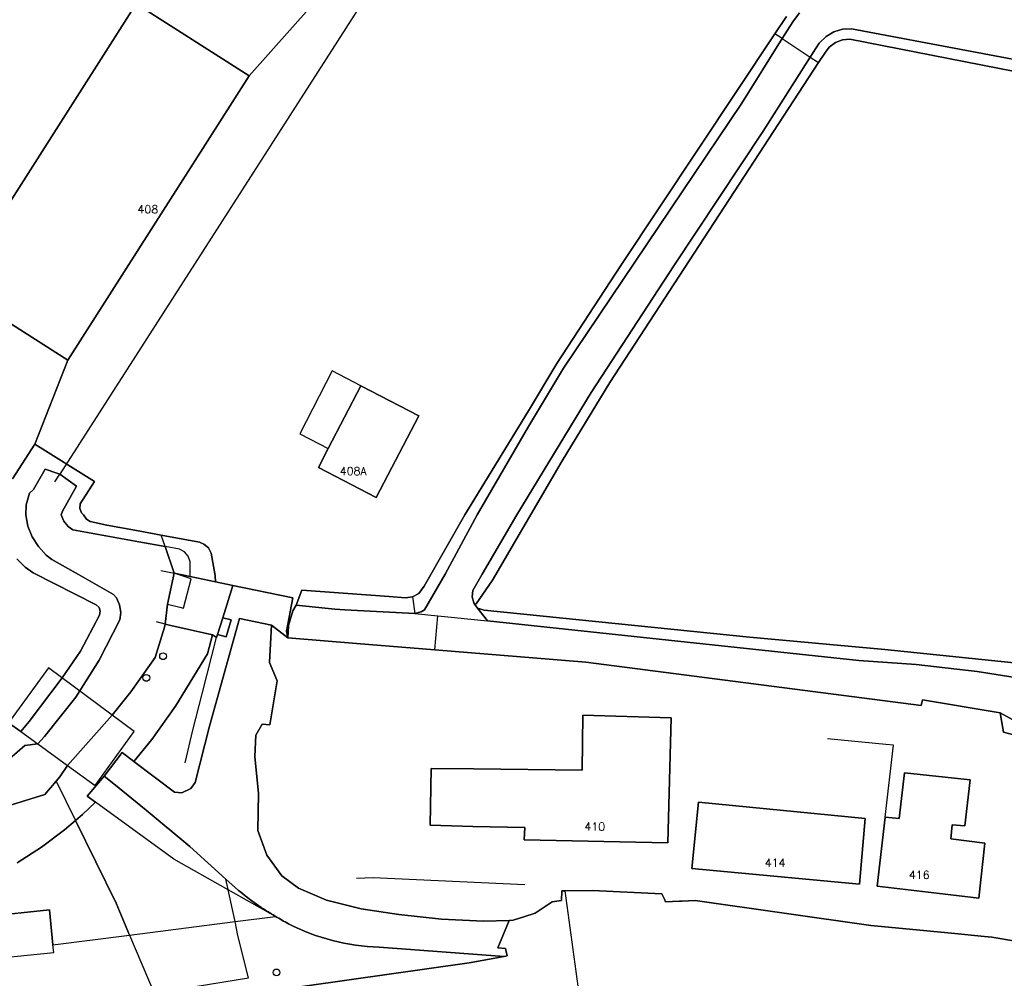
# Model space of a CAD drawing. Header units: metres. Extents: x 108000 to 109000, y 423600 to 424200.
# Tile 43 of 106: x 108384 to 108458, y 423865 to 423937. Entities that reach past the tile are written whole.
import ezdxf

# ---------------------------------------------------------------- set-up
doc = ezdxf.new("R2010")
doc.units = ezdxf.units.M
doc.header["$MEASUREMENT"] = 0
for name, color, linetype in [('dek', 10, 'Continuous'), ('Duiker', 10, 'Continuous'), ('Erf', 10, 'Continuous'), ('Gemaal', 10, 'Continuous'), ('grasland agrarisch', 10, 'Continuous'), ('groenvoorziening', 10, 'Continuous'), ('half verhard', 10, 'Continuous'), ('Hek', 10, 'Continuous'), ('Huisnummers', 10, 'Continuous'), ('Inrit', 10, 'Continuous'), ('Luifel', 10, 'Continuous'), ('oever_ slootkant', 10, 'Continuous'), ('open verharding', 10, 'Continuous'), ('pand', 10, 'Continuous'), ('rijbaan lokale weg', 10, 'Continuous'), ('vegetatieobject', 10, 'Continuous'), ('Walbescherming', 10, 'Continuous'), ('waterloop_ sloot', 10, 'Continuous')]:
    doc.layers.add(name, color=color, linetype=linetype)
doc.styles.get("Standard").update_dxf_attribs({"font": 'txt.shx'})

msp = doc.modelspace()

# ---------------------------------------------------------------- linework, layer by layer
at = {"layer": 'dek', "color": 255}
msp.add_lwpolyline([(108384.173, 423883.806), (108385.435, 423882.891), (108387.659, 423881.278), (108389.711, 423879.79), (108392.631, 423883.809), (108390.997, 423885.027), (108386.232, 423888.578), (108383.253, 423884.473), (108384.173, 423883.806)], dxfattribs=at)
at = {"layer": 'Duiker', "color": 12, "true_color": 0xc30000}
for p in [(108410.446, 423939.499), (108386.707, 423902.455)]:
    msp.add_line(p, (108387.069, 423903.02), dxfattribs=at)
at = {"layer": 'Erf', "color": 52, "true_color": 0xd2d200}
for points in [[(108387.683, 423911.539), (108379.242, 423916.921), (108392.774, 423938.14), (108401.214, 423932.758), (108407.474, 423939.828), (108408.076, 423940.773), (108401.136, 423942.109), (108383.296, 423945.732)], [(108383.56, 423902.67), (108385.209, 423905.256), (108387.683, 423911.539)], [(108383.253, 423884.473), (108384.173, 423883.806), (108384.792, 423884.571), (108387.252, 423887.818), (108388.613, 423889.82), (108390.032, 423892.503), (108390.097, 423892.796), (108390.005, 423893.081), (108389.791, 423893.275), (108385.082, 423895.67), (108384.499, 423896.083), (108383.863, 423896.709)], [(108415.082, 423889.908), (108409.229, 423890.381), (108404.104, 423890.814), (108402.886, 423891.743), (108402.72, 423888.963), (108403.298, 423887.601), (108402.751, 423884.321), (108402.175, 423884.355), (108401.714, 423883.534), (108401.631, 423881.941), (108401.902, 423879.186), (108401.868, 423876.438), (108402.527, 423874.585), (108403.644, 423873.042), (108404.908, 423872.12), (108406.993, 423871.216), (108409.581, 423870.576), (108412.383, 423870.158), (108415.563, 423869.798), (108418.706, 423869.663), (108420.622, 423869.719), (108420.918, 423869.728), (108421.714, 423869.978), (108422.562, 423870.245), (108423.826, 423871.111), (108424.539, 423871.206), (108424.541, 423871.93), (108424.8, 423871.932), (108426.853, 423871.949), (108432.019, 423871.692), (108432.205, 423871.302), (108432.298, 423871.109), (108433.337, 423871.148), (108433.509, 423871.154), (108434.493, 423871.191), (108447.626, 423869.337), (108453.634, 423868.758), (108456.108, 423868.519), (108456.638, 423868.468), (108458.409, 423868.154)], [(108463.043, 423882.336), (108457.523, 423883.779), (108457.263, 423885.222), (108451.477, 423886.188), (108451.38, 423885.764), (108426.347, 423888.998), (108415.082, 423889.908)], [(108421.78, 423876.64), (108417.91, 423876.73), (108414.733, 423876.834), (108414.811, 423881.059), (108417.99, 423881.02), (108426.06, 423880.92), (108426.12, 423885.03), (108432.72, 423884.83), (108432.46, 423875.51), (108421.75, 423875.73), (108421.78, 423876.64)], [(108450.141, 423880.734), (108455.021, 423880.215), (108454.646, 423876.763), (108453.694, 423876.849), (108453.579, 423875.807), (108456.139, 423875.488), (108455.677, 423871.38), (108454.002, 423871.578), (108448.087, 423872.278), (108448.694, 423877.428), (108449.735, 423877.312), (108450.141, 423880.734)], [(108434.766, 423878.543), (108447.207, 423877.334), (108446.777, 423872.423), (108434.248, 423873.602), (108434.766, 423878.543)]]:
    msp.add_lwpolyline(points, dxfattribs=at)
at = {"layer": 'Gemaal', "color": 12, "true_color": 0xe10000}
msp.add_line((108395.625, 423895.625), (108395.117, 423893.322), dxfattribs=at)
for points in [[(108395.117, 423893.322), (108394.932, 423891.841), (108395.366, 423891.729), (108398.486, 423891.043), (108398.77, 423890.824), (108398.854, 423891.047), (108399.245, 423892.313), (108399.987, 423894.71), (108398.711, 423895), (108396.805, 423895.386), (108395.625, 423895.625)], [(108395.117, 423893.322), (108396.043, 423893.094), (108396.308, 423893.029), (108396.892, 423895.208), (108395.625, 423895.625)]]:
    msp.add_lwpolyline(points, dxfattribs=at)
at = {"layer": 'grasland agrarisch', "color": 3, "true_color": 0x00f000}
for points in [[(108407.474, 423939.828), (108401.214, 423932.758), (108387.683, 423911.539), (108385.209, 423905.256), (108389.657, 423902.476), (108388.597, 423900.804), (108388.573, 423900.465), (108388.704, 423900.151), (108388.852, 423900), (108389.08, 423899.676), (108389.354, 423899.493), (108390.579, 423899.223), (108392.812, 423898.81), (108394.641, 423898.472), (108397.511, 423897.942), (108397.833, 423897.812), (108398.179, 423897.531), (108398.377, 423897.141), (108398.682, 423895.462), (108398.711, 423895), (108399.987, 423894.71), (108404.471, 423893.807), (108404.008, 423891.304), (108404.104, 423890.814), (108404.148, 423891.72), (108404.483, 423892.827), (108404.71, 423893.24), (108405.14, 423894.366), (108411.657, 423893.886), (108412.877, 423893.796), (108413.4, 423893.881), (108413.888, 423894.127), (108414.272, 423894.664), (108417.324, 423900), (108422.062, 423907.756), (108424.174, 423911.301), (108428.965, 423918.6), (108440.456, 423935.901)], [(108440.456, 423935.901), (108441.312, 423937.19)], [(108467.839, 423931.191), (108460.791, 423932.615), (108446.061, 423935.491), (108445.499, 423935.446), (108444.971, 423935.246), (108444.52, 423934.907), (108444.232, 423934.541), (108443.717, 423933.752), (108428.136, 423909.874), (108424.566, 423904.035), (108419.388, 423895.126), (108418.163, 423893.354), (108418.07, 423893.286), (108418.246, 423893.024), (108418.748, 423892.881), (108438.55, 423890.866), (108448.661, 423889.947), (108459.032, 423888.872), (108462.582, 423888.229), (108463.941, 423900), (108465.686, 423913.797), (108467.839, 423931.191)], [(108413.868, 423907.393), (108410.699, 423901.292), (108406.392, 423903.53), (108407.123, 423904.937), (108409.561, 423909.63), (108413.868, 423907.393)], [(108381.593, 423870.018), (108386.304, 423870.496), (108386.567, 423867.899), (108392.283, 423868.624), (108391.278, 423871), (108388.248, 423877.172), (108387.44, 423876.478), (108385.71, 423875.185), (108383.889, 423874.023)]]:
    msp.add_lwpolyline(points, dxfattribs=at)
at = {"layer": 'groenvoorziening', "color": 3}
for points in [[(108400.485, 423892.263), (108402.886, 423891.743), (108404.104, 423890.814), (108404.008, 423891.304), (108404.471, 423893.807), (108399.987, 423894.71), (108399.245, 423892.313), (108399.867, 423892.144), (108399.49, 423890.891), (108398.854, 423891.047), (108398.77, 423890.824), (108398.486, 423891.043), (108398.104, 423889.613), (108395.708, 423885.707), (108393.96, 423883.232), (108392.614, 423881.58), (108395.649, 423879.281), (108396.186, 423879.23), (108396.87, 423879.564), (108397.171, 423880.004), (108398.245, 423884.216), (108400.485, 423892.263)], [(108389.734, 423878.538), (108388.773, 423877.622), (108388.248, 423877.172), (108391.278, 423871), (108392.283, 423868.624)], [(108403.182, 423870.011), (108399.653, 423871.997), (108395.597, 423874.279), (108389.734, 423878.538)], [(108392.283, 423868.624), (108400.157, 423869.622), (108403.182, 423870.011)], [(108392.283, 423868.624), (108394.122, 423864.278), (108386.174, 423862.974), (108365.239, 423859.872)]]:
    msp.add_lwpolyline(points, dxfattribs=at)
for points in [[(108403.182, 423870.011, -0.038218), (108400.417, 423871.953), (108399.483, 423872.796), (108396.793, 423875.224), (108393.537, 423877.932), (108391.102, 423879.906), (108390.397, 423880.478), (108389.124, 423878.981), (108389.734, 423878.538)], [(108363.338, 423858.914), (108384.452, 423861.838), (108417.637, 423866.544), (108420.24, 423867.032), (108410.914, 423867.722, -0.112652), (108404.15, 423869.468, -0.01286), (108403.182, 423870.011)]]:
    msp.add_lwpolyline(points, format="xyb", dxfattribs=at)
at = {"layer": 'half verhard', "color": 255}
msp.add_lwpolyline([(108392.614, 423881.58), (108391.729, 423882.25), (108390.397, 423880.478), (108391.102, 423879.906), (108393.537, 423877.932), (108396.793, 423875.224), (108399.483, 423872.796), (108400.417, 423871.953, 0.038218), (108403.182, 423870.011, 0.01286), (108404.15, 423869.468, 0.112652), (108410.914, 423867.722), (108420.24, 423867.032), (108420.468, 423867.075), (108420.393, 423867.39), (108420.338, 423867.62), (108419.78, 423867.657), (108420.622, 423869.719), (108418.706, 423869.663), (108415.563, 423869.798), (108412.383, 423870.158), (108409.581, 423870.576), (108406.993, 423871.216), (108404.908, 423872.12), (108403.644, 423873.042), (108402.527, 423874.585), (108401.868, 423876.438), (108401.902, 423879.186), (108401.631, 423881.941), (108401.714, 423883.534), (108402.175, 423884.355), (108402.751, 423884.321), (108403.298, 423887.601), (108402.72, 423888.963), (108402.886, 423891.743), (108400.485, 423892.263), (108398.245, 423884.216), (108397.171, 423880.004), (108396.87, 423879.564), (108396.186, 423879.23), (108395.649, 423879.281), (108392.614, 423881.58)], format="xyb", dxfattribs=at)
at = {"layer": 'Hek', "color": 30}
for p, q in [((108394.616, 423895.829), (108395.625, 423895.625)), ((108394.932, 423891.841), (108394.3, 423892.005))]:
    msp.add_line(p, q, dxfattribs=at)
for points in [[(108395.625, 423895.625), (108396.805, 423895.386), (108398.711, 423895), (108399.987, 423894.71)], [(108398.77, 423890.824), (108398.854, 423891.047), (108399.245, 423892.313), (108399.987, 423894.71)], [(108399.987, 423894.71), (108404.471, 423893.807), (108404.008, 423891.304)], [(108398.77, 423890.824), (108398.486, 423891.043), (108395.366, 423891.729), (108394.932, 423891.841)], [(108396.442, 423881.467), (108397.011, 423883.926), (108397.715, 423886.627), (108398.77, 423890.824)], [(108448.694, 423877.428), (108449.301, 423882.785), (108448.736, 423882.841), (108444.39, 423883.275)], [(108400.157, 423869.622), (108399.653, 423871.997), (108399.65, 423872.011), (108399.483, 423872.796)], [(108409.228, 423872.867), (108410.48, 423872.922), (108421.796, 423872.402)], [(108394.122, 423864.278), (108401.161, 423865.433), (108400.377, 423868.584), (108400.157, 423869.622)]]:
    msp.add_lwpolyline(points, dxfattribs=at)
at = {"layer": 'Inrit', "color": 255}
msp.add_lwpolyline([(108383.253, 423884.473), (108384.173, 423883.806), (108385.435, 423882.891), (108387.659, 423881.278), (108389.711, 423879.79), (108392.631, 423883.809), (108390.997, 423885.027), (108386.232, 423888.578), (108383.253, 423884.473)], dxfattribs=at)
at = {"layer": 'Luifel', "color": 32, "true_color": 0xe17500}
msp.add_lwpolyline([(108409.561, 423909.63), (108407.4, 423910.739), (108404.987, 423906.047), (108407.123, 423904.937), (108409.561, 423909.63)], dxfattribs=at)
at = {"layer": 'oever_ slootkant', "color": 92, "true_color": 0x00c300}
for p, q in [((108441.006, 423935.554), (108440.456, 423935.901)), ((108443.098, 423934.162), (108443.717, 423933.752)), ((108394.933, 423897.627), (108394.641, 423898.472)), ((108413.4, 423893.881), (108413.58, 423892.616)), ((108386.808, 423880.105), (108388.248, 423877.172))]:
    msp.add_line(p, q, dxfattribs=at)
for points in [[(108441.006, 423935.554), (108441.789, 423936.803), (108442.303, 423937.463)], [(108441.312, 423937.19), (108440.456, 423935.901)], [(108603.391, 423907.538), (108596.637, 423908.744), (108594.429, 423909.138), (108569.913, 423913.514), (108548.368, 423917.448), (108500, 423926.158), (108492.003, 423927.661), (108483.038, 423929.293), (108473.12, 423931.193), (108446.167, 423936.269), (108445.499, 423936.237), (108444.858, 423936.048), (108444.28, 423935.713), (108443.755, 423935.196), (108443.098, 423934.162)], [(108440.456, 423935.901), (108428.965, 423918.6), (108424.174, 423911.301), (108422.062, 423907.756), (108417.324, 423900), (108414.272, 423894.664), (108413.888, 423894.127), (108413.4, 423893.881)], [(108413.58, 423892.616), (108414.052, 423892.753), (108414.308, 423892.908), (108415.846, 423895.561), (108418.222, 423900), (108422.063, 423906.594), (108424.681, 423910.944), (108437.981, 423930.725), (108441.006, 423935.554)], [(108443.717, 423933.752), (108444.232, 423934.541), (108444.52, 423934.907), (108444.971, 423935.246), (108445.499, 423935.446), (108446.061, 423935.491), (108460.791, 423932.615), (108467.839, 423931.191), (108476.367, 423929.468), (108483.887, 423928.12), (108494.088, 423926.292), (108500, 423925.19), (108514.027, 423922.768), (108523.486, 423921.034), (108533.073, 423919.277), (108548.24, 423916.537), (108563.694, 423913.745), (108574.953, 423911.607), (108580.211, 423910.609), (108594.235, 423908.156), (108596.445, 423907.769), (108602.529, 423906.705)], [(108443.098, 423934.162), (108439.59, 423928.642), (108432.925, 423918.572), (108426.737, 423909.128), (108421.198, 423900), (108418.618, 423895.575), (108417.903, 423894.348), (108417.864, 423893.876), (108417.982, 423893.417), (108418.07, 423893.286), (108418.163, 423893.354), (108419.388, 423895.126), (108424.566, 423904.035), (108428.136, 423909.874), (108443.717, 423933.752)], [(108394.641, 423898.472), (108392.812, 423898.81), (108390.579, 423899.223), (108389.354, 423899.493), (108389.08, 423899.676), (108388.852, 423900), (108388.704, 423900.151), (108388.573, 423900.465), (108388.597, 423900.804), (108389.657, 423902.476), (108385.209, 423905.256), (108383.56, 423902.67)], [(108383.321, 423881.766), (108384.481, 423882.767), (108385.435, 423882.891), (108385.927, 423883.444), (108388.267, 423886.368), (108390.013, 423889.14), (108391.55, 423892.151), (108391.625, 423892.712), (108391.541, 423893.272), (108391.304, 423893.786), (108391.098, 423894.053), (108388.469, 423895.534), (108386.477, 423896.657), (108386.069, 423896.983), (108385.481, 423897.616), (108385.018, 423898.348), (108384.699, 423899.151), (108384.532, 423900), (108384.574, 423900.735), (108384.817, 423901.6), (108385.12, 423901.874), (108385.997, 423903.392), (108386.921, 423903.071), (108387.069, 423903.02), (108388.313, 423902.122), (108387.28, 423900.268), (108387.19, 423900), (108387.376, 423899.515), (108387.699, 423899.11), (108388.047, 423898.864), (108392.975, 423897.979), (108394.933, 423897.627)], [(108396.805, 423895.386), (108398.711, 423895), (108398.682, 423895.462), (108398.377, 423897.141), (108398.179, 423897.531), (108397.833, 423897.812), (108397.511, 423897.942), (108394.641, 423898.472)], [(108394.933, 423897.627), (108395.625, 423895.625), (108396.805, 423895.386)], [(108396.805, 423895.386), (108396.802, 423896.482), (108396.66, 423896.894), (108396.38, 423897.228), (108396.025, 423897.431), (108394.933, 423897.627)], [(108383.863, 423896.709), (108384.499, 423896.083), (108385.082, 423895.67), (108389.791, 423893.275), (108390.005, 423893.081), (108390.097, 423892.796), (108390.032, 423892.503), (108388.613, 423889.82), (108387.252, 423887.818), (108384.792, 423884.571), (108384.173, 423883.806), (108383.253, 423884.473)], [(108413.4, 423893.881), (108412.877, 423893.796), (108411.657, 423893.886), (108405.14, 423894.366), (108404.71, 423893.24), (108407.611, 423892.961), (108408.358, 423892.889), (108413.58, 423892.616)], [(108418.246, 423893.024), (108419.011, 423892.081), (108446.721, 423889.116), (108451.004, 423888.821), (108455.543, 423888.303), (108461.223, 423887.398), (108460.842, 423886.404), (108460.403, 423885.258), (108460.032, 423884.289), (108458.5, 423884.535), (108457.263, 423885.222), (108457.523, 423883.779), (108463.043, 423882.336), (108462.906, 423884.085), (108462.797, 423885.475), (108462.602, 423887.976), (108462.582, 423888.229), (108459.032, 423888.872), (108448.661, 423889.947), (108438.55, 423890.866), (108418.748, 423892.881), (108418.246, 423893.024)], [(108388.248, 423877.172), (108388.773, 423877.622), (108389.734, 423878.538), (108389.124, 423878.981), (108390.397, 423880.478), (108391.729, 423882.25), (108392.614, 423881.58), (108393.96, 423883.232), (108395.708, 423885.707), (108398.104, 423889.613), (108398.486, 423891.043), (108395.366, 423891.729), (108394.932, 423891.841), (108394.902, 423891.599), (108394.19, 423889.353), (108392.382, 423886.771), (108390.997, 423885.027), (108387.659, 423881.278), (108387.082, 423880.423), (108386.808, 423880.105)], [(108386.808, 423880.105), (108385.95, 423879.111), (108383.141, 423878.231)], [(108383.889, 423874.023), (108385.71, 423875.185), (108387.44, 423876.478), (108388.248, 423877.172)]]:
    msp.add_lwpolyline(points, dxfattribs=at)
at = {"layer": 'open verharding', "color": 255}
msp.add_lwpolyline([(108399.867, 423892.144), (108399.245, 423892.313), (108398.854, 423891.047), (108399.49, 423890.891), (108399.867, 423892.144)], dxfattribs=at)
at = {"layer": 'pand', "color": 1}
for points in [[(108387.683, 423911.539), (108401.214, 423932.758), (108392.774, 423938.14), (108379.242, 423916.921), (108387.683, 423911.539)], [(108413.868, 423907.393), (108409.561, 423909.63), (108407.123, 423904.937), (108406.392, 423903.53), (108410.699, 423901.292), (108413.868, 423907.393)], [(108417.99, 423881.02), (108414.811, 423881.059), (108414.733, 423876.834), (108417.91, 423876.73), (108421.78, 423876.64), (108421.75, 423875.73), (108432.46, 423875.51), (108432.72, 423884.83), (108426.12, 423885.03), (108426.06, 423880.92), (108417.99, 423881.02)], [(108450.141, 423880.734), (108449.735, 423877.312), (108448.694, 423877.428), (108448.087, 423872.278), (108454.002, 423871.578), (108455.677, 423871.38), (108456.139, 423875.488), (108453.579, 423875.807), (108453.694, 423876.849), (108454.646, 423876.763), (108455.021, 423880.215), (108450.141, 423880.734)], [(108446.777, 423872.423), (108447.207, 423877.334), (108434.766, 423878.543), (108434.248, 423873.602), (108446.777, 423872.423)], [(108381.868, 423867.31), (108381.914, 423866.853), (108386.625, 423867.331), (108386.567, 423867.899), (108386.304, 423870.496), (108381.593, 423870.018), (108381.868, 423867.31)]]:
    msp.add_lwpolyline(points, dxfattribs=at)
at = {"layer": 'rijbaan lokale weg', "color": 255}
msp.add_line((108425.85, 423864.251), (108424.8, 423871.932), dxfattribs=at)
for points in [[(108424.8, 423871.932), (108424.541, 423871.93), (108424.539, 423871.206), (108423.826, 423871.111), (108422.562, 423870.245), (108421.714, 423869.978), (108420.918, 423869.728), (108420.622, 423869.719), (108419.78, 423867.657), (108420.338, 423867.62), (108420.393, 423867.39), (108420.468, 423867.075), (108420.24, 423867.032), (108417.637, 423866.544), (108384.452, 423861.838), (108363.338, 423858.914)], [(108465.08, 423865.353), (108462.505, 423866.969), (108462.348, 423867.021), (108460.479, 423867.639), (108459.761, 423867.818), (108458.409, 423868.154), (108456.638, 423868.468), (108456.108, 423868.519), (108453.634, 423868.758), (108447.626, 423869.337), (108434.493, 423871.191), (108433.509, 423871.154), (108433.337, 423871.148), (108432.298, 423871.109), (108432.205, 423871.302), (108432.019, 423871.692), (108426.853, 423871.949), (108424.8, 423871.932)]]:
    msp.add_lwpolyline(points, dxfattribs=at)
at = {"layer": 'vegetatieobject', "color": 3}
for centre in [(108394.784, 423889.434), (108393.537, 423887.816), (108403.256, 423865.832)]:
    msp.add_circle(centre, 0.25, dxfattribs=at)
at = {"layer": 'Walbescherming', "color": 255}
for points in [[(108404.483, 423892.827), (108404.148, 423891.72), (108404.104, 423890.814), (108409.229, 423890.381)], [(108457.263, 423885.222), (108451.477, 423886.188), (108451.38, 423885.764)]]:
    msp.add_lwpolyline(points, dxfattribs=at)
at = {"layer": 'waterloop_ sloot', "color": 5}
for p, q in [((108441.006, 423935.554), (108443.098, 423934.162)), ((108413.58, 423892.616), (108415.288, 423892.448)), ((108415.082, 423889.908), (108415.288, 423892.448)), ((108415.288, 423892.448), (108419.011, 423892.081))]:
    msp.add_line(p, q, dxfattribs=at)
for points in [[(108442.303, 423937.463), (108441.789, 423936.803), (108441.006, 423935.554)], [(108443.098, 423934.162), (108443.755, 423935.196), (108444.28, 423935.713), (108444.858, 423936.048), (108445.499, 423936.237), (108446.167, 423936.269), (108473.12, 423931.193), (108483.038, 423929.293), (108492.003, 423927.661), (108500, 423926.158), (108548.368, 423917.448), (108569.913, 423913.514), (108594.429, 423909.138), (108596.637, 423908.744), (108603.391, 423907.538)], [(108441.006, 423935.554), (108437.981, 423930.725), (108424.681, 423910.944), (108422.063, 423906.594), (108418.222, 423900), (108415.846, 423895.561), (108414.308, 423892.908), (108414.052, 423892.753), (108413.58, 423892.616)], [(108419.011, 423892.081), (108418.246, 423893.024), (108418.07, 423893.286), (108417.982, 423893.417), (108417.864, 423893.876), (108417.903, 423894.348), (108418.618, 423895.575), (108421.198, 423900), (108426.737, 423909.128), (108432.925, 423918.572), (108439.59, 423928.642), (108443.098, 423934.162)], [(108383.141, 423878.231), (108385.95, 423879.111), (108386.808, 423880.105), (108387.082, 423880.423), (108387.659, 423881.278), (108390.997, 423885.027), (108392.382, 423886.771), (108394.19, 423889.353), (108394.902, 423891.599), (108394.932, 423891.841), (108395.117, 423893.322), (108395.625, 423895.625), (108394.933, 423897.627), (108392.975, 423897.979), (108388.047, 423898.864), (108387.699, 423899.11), (108387.376, 423899.515), (108387.19, 423900), (108387.28, 423900.268), (108388.313, 423902.122), (108387.069, 423903.02), (108386.921, 423903.071), (108385.997, 423903.392), (108385.12, 423901.874), (108384.817, 423901.6), (108384.574, 423900.735), (108384.532, 423900), (108384.699, 423899.151), (108385.018, 423898.348), (108385.481, 423897.616), (108386.069, 423896.983), (108386.477, 423896.657), (108388.469, 423895.534), (108391.098, 423894.053), (108391.304, 423893.786), (108391.541, 423893.272), (108391.625, 423892.712), (108391.55, 423892.151), (108390.013, 423889.14), (108388.267, 423886.368), (108385.927, 423883.444), (108385.435, 423882.891), (108384.481, 423882.767), (108383.321, 423881.766)], [(108413.58, 423892.616), (108408.358, 423892.889), (108407.611, 423892.961), (108404.71, 423893.24), (108404.483, 423892.827), (108404.148, 423891.72), (108404.104, 423890.814), (108409.229, 423890.381), (108415.082, 423889.908)], [(108415.082, 423889.908), (108426.347, 423888.998), (108451.38, 423885.764), (108451.477, 423886.188), (108457.263, 423885.222), (108458.5, 423884.535), (108460.032, 423884.289), (108460.403, 423885.258), (108460.842, 423886.404), (108461.223, 423887.398), (108455.543, 423888.303), (108451.004, 423888.821), (108446.721, 423889.116), (108419.011, 423892.081)]]:
    msp.add_lwpolyline(points, dxfattribs=at)

# ---------------------------------------------------------------- texts
at = {"layer": 'Huisnummers', "color": 255}
for s, p in [('408', (108392.88, 423922.503)), ('408A', (108407.978, 423902.961)), ('410', (108426.24, 423876.419)), ('414', (108439.707, 423873.718)), ('416', (108450.464, 423872.812))]:
    msp.add_text(s, height=0.6, dxfattribs=at).set_placement(p)

doc.saveas('drawing.dxf')
